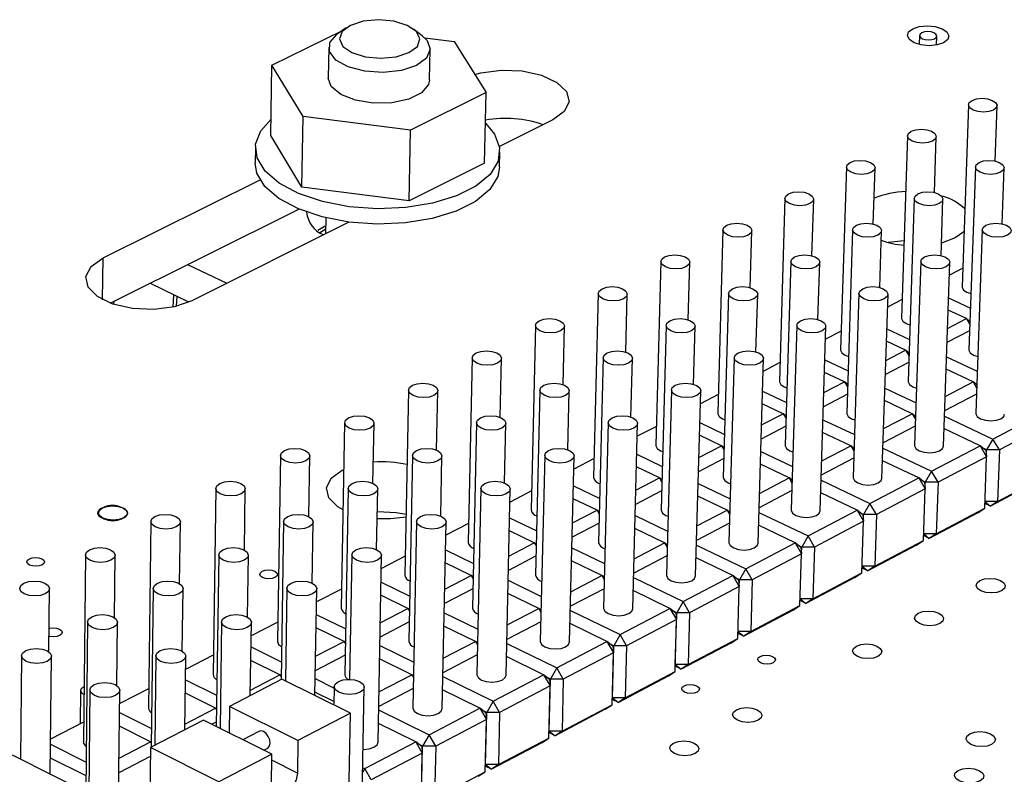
# Model space of a CAD drawing. Extents: x 71 to 211, y 71 to 143.
# Tile 10 of 13: x 150 to 174, y 105 to 123. Entities that reach past the tile are written whole.
import ezdxf

# ---------------------------------------------------------------- set-up
doc = ezdxf.new("R2010")
doc.units = 0
doc.layers.get('0').update_dxf_attribs({"linetype": 'CONTINUOUS'})

msp = doc.modelspace()

# ---------------------------------------------------------------- linework, layer by layer
at = {"color": 7, "linetype": 'CONTINUOUS'}
for p, q in [((158.187, 123.208), (157.975, 123.057)), ((156.416, 122.317), (158.1, 123.146)), ((160.008, 123.021), (159.801, 123.179)), ((160.065, 122.971), (160.77, 122.882)), ((171.882, 123.026), (171.874, 122.811)), ((172.287, 122.798), (172.294, 123.013)), ((157.773, 122.744), (157.76, 122.011)), ((160.77, 122.882), (161.532, 121.663)), ((160.183, 121.967), (160.198, 122.7)), ((156.39, 120.637), (156.416, 122.317)), ((157.16, 121.093), (156.416, 122.317)), ((161.532, 121.663), (159.728, 120.764)), ((161.495, 119.98), (161.532, 121.663)), ((173.05, 121.374), (172.897, 117.025)), ((173.685, 120.028), (173.733, 121.35)), ((157.132, 119.408), (157.16, 121.093)), ((159.728, 120.764), (157.16, 121.093)), ((163.125, 121.011), (161.85, 120.373)), ((157.132, 119.408), (156.39, 120.637)), ((159.694, 119.077), (159.728, 120.764)), ((171.596, 120.633), (171.45, 116.276)), ((172.235, 119.278), (172.281, 120.61)), ((156.021, 120.353), (156.016, 119.988)), ((161.85, 119.882), (161.858, 120.246)), ((161.495, 119.98), (159.694, 119.077)), ((170.135, 119.888), (169.996, 115.523)), ((170.778, 118.524), (170.821, 119.866)), ((173.214, 119.889), (173.06, 115.524)), ((173.852, 118.529), (173.901, 119.865)), ((152.383, 117.714), (156.134, 119.578)), ((159.694, 119.077), (157.132, 119.408)), ((168.665, 119.139), (168.534, 114.766)), ((169.312, 117.766), (169.354, 119.118)), ((171.753, 119.14), (171.606, 114.767)), ((172.395, 117.771), (172.441, 119.117)), ((152.556, 116.636), (157.056, 118.882)), ((158.255, 118.572), (154.505, 116.694)), ((157.702, 118.673), (157.695, 118.292)), ((157.515, 118.379), (157.688, 118.481)), ((157.57, 118.326), (157.697, 118.41)), ((167.188, 118.386), (167.063, 114.005)), ((167.838, 117.003), (167.878, 118.366)), ((170.284, 118.387), (170.144, 114.006)), ((170.93, 117.009), (170.974, 118.365)), ((173.38, 118.388), (173.224, 114.008)), ((165.703, 117.629), (165.585, 113.24)), ((166.357, 116.236), (166.395, 117.61)), ((168.807, 117.63), (168.674, 113.241)), ((169.456, 116.242), (169.499, 117.609)), ((171.911, 117.631), (171.762, 113.243)), ((172.451, 113.219), (172.603, 117.608)), ((154.402, 117.557), (155.336, 117.11)), ((172.913, 117.468), (172.593, 117.303)), ((154.435, 116.662), (153.504, 117.109)), ((164.209, 116.868), (164.099, 112.471)), ((167.322, 116.869), (167.196, 112.472)), ((170.435, 116.87), (170.293, 112.473)), ((152.639, 116.677), (152.634, 116.608)), ((154.055, 116.542), (154.077, 116.834)), ((154.139, 116.562), (154.157, 116.796)), ((164.867, 115.465), (164.903, 116.85)), ((167.975, 115.471), (168.016, 116.849)), ((170.983, 112.451), (171.129, 116.848)), ((171.465, 116.721), (171.119, 116.542)), ((172.574, 116.76), (173.095, 116.518)), ((173, 116.265), (172.564, 116.468)), ((172.549, 116.031), (173, 116.265)), ((173, 116.265), (173.081, 116.127)), ((173.083, 116.196), (173, 116.265)), ((162.708, 116.102), (162.605, 111.698)), ((163.37, 114.689), (163.403, 116.086)), ((165.829, 116.103), (165.71, 111.699)), ((166.486, 114.696), (166.525, 116.085)), ((168.95, 116.105), (168.815, 111.7)), ((169.508, 111.679), (169.646, 116.083)), ((170.01, 115.969), (169.636, 115.776)), ((171.101, 116.022), (171.639, 115.77)), ((173.075, 115.973), (172.537, 115.693)), ((171.55, 115.512), (171.092, 115.727)), ((171.076, 115.267), (171.55, 115.512)), ((171.55, 115.512), (171.626, 115.382)), ((171.628, 115.448), (171.55, 115.512)), ((161.198, 115.333), (161.103, 110.92)), ((161.864, 113.909), (161.895, 115.317)), ((164.328, 115.334), (164.216, 110.921)), ((164.989, 113.916), (165.025, 115.316)), ((167.457, 115.335), (167.33, 110.922)), ((168.024, 110.902), (168.155, 115.315)), ((168.547, 115.214), (168.146, 115.007)), ((169.621, 115.279), (170.176, 115.018)), ((171.621, 115.217), (171.065, 114.929)), ((172.525, 115.355), (173.259, 115.011)), ((170.092, 114.756), (169.611, 114.982)), ((173.163, 114.756), (172.515, 115.06)), ((169.596, 114.499), (170.092, 114.756)), ((170.092, 114.756), (170.164, 114.633)), ((170.166, 114.696), (170.092, 114.756)), ((172.492, 114.406), (173.163, 114.756)), ((173.163, 114.756), (173.245, 114.616)), ((173.248, 114.687), (173.163, 114.756)), ((159.68, 114.559), (159.592, 110.138)), ((160.35, 113.124), (160.379, 114.545)), ((162.818, 114.56), (162.714, 110.139)), ((163.483, 113.132), (163.518, 114.543)), ((165.957, 114.561), (165.837, 110.141)), ((166.532, 110.121), (166.656, 114.542)), ((168.132, 114.533), (168.705, 114.262)), ((171.055, 114.605), (171.797, 114.255)), ((167.076, 114.454), (166.647, 114.233)), ((170.158, 114.458), (169.586, 114.16)), ((171.706, 113.996), (171.045, 114.307)), ((173.24, 114.461), (172.48, 114.064)), ((168.626, 113.996), (168.123, 114.234)), ((168.108, 113.727), (168.626, 113.996)), ((168.626, 113.996), (168.693, 113.88)), ((168.695, 113.94), (168.626, 113.996)), ((169.576, 113.85), (170.326, 113.495)), ((171.023, 113.639), (171.706, 113.996)), ((171.706, 113.996), (171.783, 113.863)), ((171.786, 113.931), (171.706, 113.996)), ((172.476, 113.936), (173.633, 113.391)), ((173.633, 113.391), (174.786, 113.996)), ((158.153, 113.781), (158.073, 109.352)), ((158.827, 112.334), (158.855, 113.768)), ((161.3, 113.782), (161.204, 109.353)), ((161.969, 112.343), (162.002, 113.767)), ((164.447, 113.783), (164.335, 109.354)), ((165.033, 109.336), (165.149, 113.765)), ((165.597, 113.691), (165.141, 113.455)), ((166.635, 113.783), (167.226, 113.502)), ((168.688, 113.694), (168.098, 113.388)), ((171.778, 113.698), (171.011, 113.297)), ((173.329, 113.231), (172.465, 113.638)), ((174.939, 113.734), (173.787, 113.129)), ((167.152, 113.231), (166.626, 113.481)), ((170.24, 113.231), (169.566, 113.55)), ((173.633, 113.391), (173.483, 113.129)), ((173.787, 113.129), (173.633, 113.391)), ((166.612, 112.951), (167.152, 113.231)), ((167.152, 113.231), (167.215, 113.123)), ((167.216, 113.18), (167.152, 113.231)), ((169.545, 112.868), (170.24, 113.231)), ((170.24, 113.231), (170.313, 113.106)), ((170.315, 113.171), (170.24, 113.231)), ((171.007, 113.173), (172.17, 112.623)), ((172.17, 112.623), (173.329, 113.231)), ((173.329, 113.231), (173.482, 112.969)), ((173.466, 113.12), (173.329, 113.231)), ((173.483, 113.129), (173.415, 113.161)), ((173.466, 113.12), (173.482, 112.969)), ((173.478, 113.003), (173.483, 113.129)), ((173.787, 113.129), (173.483, 113.129)), ((173.787, 113.129), (173.742, 111.9)), ((156.619, 112.998), (156.546, 108.561)), ((157.297, 111.539), (157.322, 112.987)), ((159.774, 113), (159.686, 108.563)), ((160.447, 111.549), (160.477, 112.985)), ((162.93, 113.001), (162.825, 108.564)), ((163.524, 108.547), (163.633, 112.984)), ((164.111, 112.923), (163.625, 112.672)), ((165.129, 113.029), (165.738, 112.738)), ((167.209, 112.926), (166.602, 112.611)), ((168.089, 113.092), (168.847, 112.731)), ((170.308, 112.93), (169.534, 112.526)), ((171.863, 112.462), (170.997, 112.873)), ((173.482, 112.969), (172.324, 112.36)), ((173.438, 111.74), (173.482, 112.969)), ((158.093, 112.647), (158.133, 112.666)), ((165.67, 112.462), (165.121, 112.725)), ((168.767, 112.462), (168.08, 112.789)), ((172.17, 112.623), (172.019, 112.36)), ((172.324, 112.36), (172.17, 112.623)), ((165.107, 112.17), (165.67, 112.462)), ((165.67, 112.462), (165.728, 112.362)), ((165.73, 112.415), (165.67, 112.462)), ((168.059, 112.093), (168.767, 112.462)), ((168.767, 112.462), (168.835, 112.345)), ((168.837, 112.406), (168.767, 112.462)), ((169.531, 112.406), (170.698, 111.851)), ((170.698, 111.851), (171.863, 112.462)), ((171.863, 112.462), (172.017, 112.2)), ((172.002, 112.351), (171.863, 112.462)), ((172.019, 112.36), (171.949, 112.393)), ((174.726, 112.397), (173.576, 111.79)), ((173.742, 111.9), (174.893, 112.507)), ((155.075, 112.212), (155.011, 107.766)), ((155.758, 110.739), (155.78, 112.201)), ((158.24, 112.213), (158.159, 107.768)), ((158.917, 110.75), (158.945, 112.2)), ((161.404, 112.214), (161.307, 107.769)), ((162.008, 107.753), (162.109, 112.198)), ((163.616, 112.272), (164.243, 111.97)), ((165.723, 112.154), (165.098, 111.83)), ((166.594, 112.329), (167.36, 111.963)), ((168.829, 112.158), (168.049, 111.75)), ((172.017, 112.2), (170.852, 111.588)), ((171.975, 110.968), (172.017, 112.2)), ((172.002, 112.351), (172.017, 112.2)), ((172.014, 112.228), (172.019, 112.36)), ((172.324, 112.36), (172.019, 112.36)), ((172.324, 112.36), (172.281, 111.129)), ((162.616, 112.151), (162.102, 111.886)), ((164.18, 111.689), (163.608, 111.964)), ((167.285, 111.689), (166.586, 112.024)), ((170.39, 111.689), (169.521, 112.103)), ((152.396, 111.758), (152.337, 111.728)), ((152.882, 111.728), (152.821, 111.758)), ((163.594, 111.386), (164.18, 111.689)), ((164.18, 111.689), (164.233, 111.597)), ((164.235, 111.647), (164.18, 111.689)), ((166.566, 111.314), (167.285, 111.689)), ((167.285, 111.689), (167.349, 111.58)), ((167.351, 111.638), (167.285, 111.689)), ((169.219, 111.075), (170.39, 111.689)), ((170.39, 111.689), (170.544, 111.426)), ((170.53, 111.579), (170.39, 111.689)), ((170.698, 111.851), (170.547, 111.588)), ((170.852, 111.588), (170.698, 111.851)), ((172.281, 111.129), (173.438, 111.74)), ((173.271, 111.629), (173.438, 111.74)), ((173.576, 111.79), (173.442, 111.853)), ((173.742, 111.9), (173.444, 111.9)), ((173.444, 111.896), (173.576, 111.79)), ((173.742, 111.9), (173.576, 111.79)), ((152.344, 111.516), (152.406, 111.486)), ((152.831, 111.486), (152.89, 111.516)), ((162.093, 111.51), (162.739, 111.198)), ((165.091, 111.563), (165.865, 111.191)), ((168.046, 111.635), (169.219, 111.075)), ((170.547, 111.588), (170.475, 111.622)), ((170.53, 111.579), (170.544, 111.426)), ((170.542, 111.447), (170.547, 111.588)), ((170.852, 111.588), (170.547, 111.588)), ((170.852, 111.588), (170.812, 110.354)), ((173.271, 111.629), (172.115, 111.019)), ((153.523, 111.42), (153.467, 106.967)), ((154.21, 109.935), (154.23, 111.411)), ((156.696, 111.422), (156.634, 107.642)), ((157.378, 109.947), (157.403, 111.41)), ((159.87, 111.423), (159.78, 106.97)), ((160.483, 106.955), (160.577, 111.409)), ((161.112, 111.375), (160.57, 111.094)), ((164.228, 111.378), (163.586, 111.044)), ((165.795, 110.912), (165.083, 111.255)), ((167.343, 111.382), (166.556, 110.97)), ((168.909, 110.912), (168.037, 111.33)), ((170.544, 111.426), (169.373, 110.811)), ((170.504, 110.192), (170.544, 111.426)), ((162.682, 110.912), (162.086, 111.2)), ((169.219, 111.075), (169.067, 110.811)), ((169.373, 110.811), (169.219, 111.075)), ((172.115, 111.019), (171.979, 111.084)), ((171.98, 111.126), (172.115, 111.019)), ((172.281, 111.129), (171.981, 111.129)), ((172.281, 111.129), (172.115, 111.019)), ((160.563, 110.745), (161.227, 110.422)), ((162.073, 110.597), (162.682, 110.912)), ((162.682, 110.912), (162.731, 110.829)), ((162.732, 110.874), (162.682, 110.912)), ((163.579, 110.793), (164.362, 110.415)), ((165.064, 110.531), (165.795, 110.912)), ((165.795, 110.912), (165.855, 110.811)), ((165.856, 110.865), (165.795, 110.912)), ((166.553, 110.86), (167.731, 110.294)), ((167.731, 110.294), (168.909, 110.912)), ((168.909, 110.912), (169.064, 110.648)), ((169.049, 110.802), (168.909, 110.912)), ((169.067, 110.811), (168.993, 110.846)), ((169.049, 110.802), (169.064, 110.648)), ((169.062, 110.662), (169.067, 110.811)), ((169.373, 110.811), (169.067, 110.811)), ((169.373, 110.811), (169.335, 109.575)), ((171.809, 110.858), (170.646, 110.244)), ((170.812, 110.354), (171.975, 110.968)), ((171.809, 110.858), (171.975, 110.968)), ((151.963, 110.625), (151.914, 106.163)), ((152.654, 109.125), (152.672, 110.617)), ((155.145, 110.626), (155.085, 106.528)), ((155.831, 109.138), (155.854, 110.616)), ((158.327, 110.628), (158.272, 107.652)), ((158.95, 106.153), (159.036, 110.614)), ((159.601, 110.594), (159.03, 110.299)), ((162.725, 110.598), (162.065, 110.255)), ((165.849, 110.601), (165.055, 110.186)), ((167.42, 110.131), (166.544, 110.552)), ((169.064, 110.648), (167.886, 110.03)), ((169.025, 109.412), (169.064, 110.648)), ((161.175, 110.131), (160.556, 110.432)), ((164.298, 110.131), (163.572, 110.482)), ((167.731, 110.294), (167.579, 110.03)), ((167.886, 110.03), (167.731, 110.294)), ((170.646, 110.244), (170.508, 110.31)), ((170.509, 110.352), (170.646, 110.244)), ((170.812, 110.354), (170.51, 110.354)), ((170.812, 110.354), (170.646, 110.244)), ((160.543, 109.803), (161.175, 110.131)), ((161.175, 110.131), (161.219, 110.056)), ((161.22, 110.097), (161.175, 110.131)), ((163.554, 109.743), (164.298, 110.131)), ((164.298, 110.131), (164.352, 110.038)), ((164.353, 110.088), (164.298, 110.131)), ((165.052, 110.081), (166.236, 109.51)), ((166.236, 109.51), (167.42, 110.131)), ((167.42, 110.131), (167.575, 109.866)), ((167.561, 110.02), (167.42, 110.131)), ((167.579, 110.03), (167.503, 110.066)), ((170.338, 110.082), (169.169, 109.465)), ((169.335, 109.575), (170.504, 110.192)), ((170.338, 110.082), (170.504, 110.192)), ((151.089, 108.31), (151.104, 109.818)), ((153.584, 109.826), (153.536, 106.034)), ((154.275, 108.324), (154.295, 109.817)), ((156.775, 109.828), (156.739, 107.614)), ((157.442, 107.267), (157.486, 109.816)), ((158.082, 109.809), (157.481, 109.499)), ((159.023, 109.975), (159.707, 109.642)), ((161.214, 109.813), (160.536, 109.461)), ((162.06, 110.018), (162.85, 109.634)), ((164.347, 109.816), (163.545, 109.398)), ((167.575, 109.866), (166.391, 109.244)), ((167.539, 108.628), (167.575, 109.866)), ((167.561, 110.02), (167.575, 109.866)), ((167.574, 109.871), (167.579, 110.03)), ((167.886, 110.03), (167.579, 110.03)), ((167.886, 110.03), (167.85, 108.792)), ((159.661, 109.345), (159.017, 109.66)), ((162.792, 109.345), (162.052, 109.705)), ((165.922, 109.345), (165.044, 109.77)), ((169.335, 109.575), (169.03, 109.575)), ((169.03, 109.574), (169.169, 109.465)), ((169.335, 109.575), (169.169, 109.465)), ((159.005, 109.005), (159.661, 109.345)), ((159.661, 109.345), (159.7, 109.279)), ((159.701, 109.315), (159.661, 109.345)), ((162.035, 108.951), (162.792, 109.345)), ((162.792, 109.345), (162.841, 109.26)), ((162.842, 109.306), (162.792, 109.345)), ((164.732, 108.721), (165.922, 109.345)), ((165.922, 109.345), (166.078, 109.08)), ((166.065, 109.235), (165.922, 109.345)), ((166.236, 109.51), (166.083, 109.244)), ((166.391, 109.244), (166.236, 109.51)), ((167.85, 108.792), (169.025, 109.412)), ((168.86, 109.302), (169.025, 109.412)), ((169.169, 109.465), (169.029, 109.532)), ((157.475, 109.202), (158.178, 108.857)), ((160.531, 109.24), (161.33, 108.849)), ((163.543, 109.298), (164.732, 108.721)), ((166.083, 109.244), (166.004, 109.282)), ((166.049, 108.004), (166.083, 109.244)), ((166.065, 109.235), (166.078, 109.08)), ((166.391, 109.244), (166.083, 109.244)), ((166.391, 109.244), (166.356, 108.004)), ((168.86, 109.302), (167.684, 108.682)), ((152.015, 109.022), (151.97, 104.963)), ((152.71, 107.505), (152.728, 109.014)), ((155.215, 109.023), (155.178, 106.482)), ((155.901, 107.262), (155.928, 109.012)), ((156.554, 109.02), (155.923, 108.695)), ((158.138, 108.556), (157.47, 108.884)), ((159.695, 109.024), (158.998, 108.662)), ((161.277, 108.556), (160.525, 108.923)), ((162.836, 109.027), (162.027, 108.605)), ((164.417, 108.556), (163.535, 108.984)), ((166.078, 109.08), (164.887, 108.454)), ((166.044, 107.839), (166.078, 109.08)), ((164.732, 108.721), (164.578, 108.454)), ((164.887, 108.454), (164.732, 108.721)), ((166.356, 108.004), (167.539, 108.628)), ((167.373, 108.518), (167.539, 108.628)), ((167.684, 108.682), (167.542, 108.75)), ((167.85, 108.792), (167.543, 108.792)), ((167.543, 108.791), (167.684, 108.682)), ((167.85, 108.792), (167.684, 108.682)), ((155.919, 108.425), (156.641, 108.068)), ((157.458, 108.203), (158.138, 108.556)), ((158.138, 108.556), (158.172, 108.497)), ((158.172, 108.53), (158.138, 108.556)), ((158.994, 108.457), (159.802, 108.06)), ((160.508, 108.154), (161.277, 108.556)), ((161.277, 108.556), (161.322, 108.479)), ((161.323, 108.521), (161.277, 108.556)), ((162.025, 108.51), (163.219, 107.927)), ((163.219, 107.927), (164.417, 108.556)), ((164.417, 108.556), (164.572, 108.289)), ((164.56, 108.445), (164.417, 108.556)), ((164.578, 108.454), (164.497, 108.494)), ((164.546, 107.212), (164.578, 108.454)), ((164.56, 108.445), (164.572, 108.289)), ((164.887, 108.454), (164.578, 108.454)), ((164.887, 108.454), (164.855, 107.212)), ((167.373, 108.518), (166.191, 107.894)), ((150.437, 108.213), (150.415, 105.745)), ((151.124, 105.388), (151.152, 108.206)), ((153.646, 108.214), (153.618, 106.077)), ((154.337, 106.45), (154.361, 108.205)), ((155.017, 108.227), (154.356, 107.886)), ((158.167, 108.23), (157.452, 107.859)), ((161.317, 108.234), (160.501, 107.808)), ((162.903, 107.761), (162.018, 108.194)), ((164.572, 108.289), (163.375, 107.66)), ((164.54, 107.046), (164.572, 108.289)), ((156.607, 107.761), (155.914, 108.104)), ((159.755, 107.761), (158.988, 108.138)), ((163.219, 107.927), (163.066, 107.66)), ((163.375, 107.66), (163.219, 107.927)), ((166.191, 107.894), (166.047, 107.964)), ((166.048, 108.004), (166.049, 108.004)), ((166.356, 108.004), (166.049, 108.004)), ((166.049, 108.004), (166.191, 107.894)), ((166.356, 108.004), (166.191, 107.894)), ((155.903, 107.396), (156.607, 107.761)), ((156.607, 107.761), (156.635, 107.712)), ((156.636, 107.739), (156.607, 107.761)), ((158.973, 107.353), (159.755, 107.761)), ((159.755, 107.761), (159.794, 107.693)), ((159.795, 107.731), (159.755, 107.761)), ((160.499, 107.718), (161.699, 107.13)), ((161.699, 107.13), (162.903, 107.761)), ((162.903, 107.761), (163.059, 107.494)), ((163.048, 107.651), (162.903, 107.761)), ((163.066, 107.66), (162.982, 107.701)), ((165.878, 107.729), (164.69, 107.102)), ((164.855, 107.212), (166.044, 107.839)), ((165.878, 107.729), (166.044, 107.839)), ((154.353, 107.643), (155.096, 107.275)), ((156.657, 107.654), (155.401, 107.003)), ((158.293, 106.846), (156.657, 107.654)), ((157.449, 107.67), (157.905, 107.445)), ((157.906, 107.477), (157.898, 107.041)), ((158.539, 102.964), (158.623, 107.464)), ((163.059, 107.494), (161.855, 106.862)), ((163.029, 106.249), (163.059, 107.494)), ((163.036, 106.415), (163.066, 107.66)), ((163.048, 107.651), (163.059, 107.494)), ((163.375, 107.66), (163.066, 107.66)), ((163.375, 107.66), (163.345, 106.415)), ((151.846, 107.385), (151.837, 106.584)), ((151.912, 107.305), (151.926, 107.298)), ((152.068, 107.401), (152.041, 104.928)), ((152.751, 104.57), (152.785, 107.392)), ((153.472, 107.429), (152.781, 107.072)), ((155.067, 106.963), (154.349, 107.319)), ((157.899, 107.123), (157.443, 107.348)), ((159.789, 107.436), (158.966, 107.006)), ((161.381, 106.963), (160.493, 107.399)), ((155.401, 107.003), (155.392, 106.375)), ((157.038, 106.191), (155.401, 107.003)), ((161.699, 107.13), (161.545, 106.862)), ((161.855, 106.862), (161.699, 107.13)), ((163.345, 106.415), (164.54, 107.046)), ((164.375, 106.936), (164.54, 107.046)), ((164.69, 107.102), (164.544, 107.173)), ((164.545, 107.213), (164.546, 107.212)), ((164.855, 107.212), (164.546, 107.212)), ((164.546, 107.212), (164.69, 107.102)), ((164.855, 107.212), (164.69, 107.102)), ((152.779, 106.858), (153.541, 106.478)), ((154.339, 106.585), (155.067, 106.963)), ((155.067, 106.963), (155.09, 106.922)), ((155.091, 106.945), (155.067, 106.963)), ((158.293, 106.846), (157.038, 106.191)), ((158.207, 102.144), (158.293, 106.846)), ((158.965, 106.922), (160.17, 106.327)), ((160.17, 106.327), (161.381, 106.963)), ((161.381, 106.963), (161.537, 106.694)), ((161.527, 106.852), (161.381, 106.963)), ((161.545, 106.862), (161.458, 106.904)), ((161.517, 105.615), (161.545, 106.862)), ((161.527, 106.852), (161.537, 106.694)), ((161.855, 106.862), (161.545, 106.862)), ((161.855, 106.862), (161.827, 105.615)), ((164.375, 106.936), (163.18, 106.306)), ((151.919, 106.627), (151.132, 106.221)), ((153.519, 106.16), (152.775, 106.531)), ((154.779, 106.68), (153.515, 106.024)), ((156.415, 105.866), (154.779, 106.68)), ((155.086, 106.63), (154.985, 106.578)), ((159.85, 106.16), (158.959, 106.6)), ((161.537, 106.694), (160.327, 106.059)), ((161.509, 105.447), (161.537, 106.694)), ((156.108, 106.409), (155.725, 106.21)), ((160.17, 106.327), (160.015, 106.059)), ((160.327, 106.059), (160.17, 106.327)), ((163.18, 106.306), (163.032, 106.379)), ((163.033, 106.417), (163.036, 106.415)), ((163.345, 106.415), (163.036, 106.415)), ((163.036, 106.415), (163.18, 106.306)), ((163.345, 106.415), (163.18, 106.306)), ((151.131, 106.101), (151.978, 105.676)), ((152.766, 105.769), (153.519, 106.16)), ((153.519, 106.16), (153.537, 106.129)), ((153.537, 106.146), (153.519, 106.16)), ((157.038, 106.191), (157.024, 105.415)), ((158.633, 105.521), (159.85, 106.16)), ((159.85, 106.16), (160.007, 105.891)), ((159.997, 106.049), (159.85, 106.16)), ((160.015, 106.059), (159.925, 106.103)), ((159.99, 104.809), (160.015, 106.059)), ((159.997, 106.049), (160.007, 105.891)), ((160.327, 106.059), (160.015, 106.059)), ((160.327, 106.059), (160.301, 104.809)), ((162.864, 106.139), (161.663, 105.505)), ((161.827, 105.615), (163.029, 106.249)), ((162.864, 106.139), (163.029, 106.249)), ((153.074, 104.408), (150.224, 105.841)), ((153.512, 105.813), (152.762, 105.423)), ((153.515, 106.024), (153.455, 101.313)), ((155.151, 105.206), (153.515, 106.024)), ((156.415, 105.866), (155.151, 105.206)), ((156.223, 105.962), (156.316, 106.01)), ((156.403, 105.09), (156.415, 105.866)), ((160.007, 105.891), (158.789, 105.251)), ((159.981, 104.641), (160.007, 105.891)), ((151.962, 105.352), (151.128, 105.771)), ((161.663, 105.505), (161.512, 105.579)), ((161.513, 105.617), (161.517, 105.615)), ((161.827, 105.615), (161.517, 105.615)), ((161.517, 105.615), (161.663, 105.505)), ((161.827, 105.615), (161.663, 105.505)), ((158.633, 105.521), (158.585, 105.439)), ((158.587, 105.543), (158.633, 105.521)), ((158.789, 105.251), (158.633, 105.521)), ((160.301, 104.809), (161.509, 105.447)), ((161.345, 105.337), (161.509, 105.447))]:
    msp.add_line(p, q, dxfattribs=at)
at = {"color": 8, "linetype": 'CONTINUOUS'}
for p, q in [((152.371, 116.718), (152.383, 117.714)), ((152.89, 111.515), (152.89, 111.516)), ((157.024, 105.415), (156.413, 105.719))]:
    msp.add_line(p, q, dxfattribs=at)
at = {"color": 7, "linetype": 'CONTINUOUS'}
for points in [[(159.689, 122.617), (159.889, 122.767), (159.951, 122.944), (159.866, 123.12), (159.649, 123.269), (159.331, 123.369), (158.962, 123.404), (158.596, 123.369), (158.291, 123.269), (158.091, 123.12), (158.028, 122.944), (158.111, 122.767), (158.328, 122.617), (158.646, 122.517), (159.017, 122.482), (159.383, 122.517), (159.689, 122.617)], [(171.72, 123.187), (171.875, 123.239), (172.062, 123.257), (172.253, 123.239), (172.419, 123.187), (172.535, 123.111), (172.582, 123.02), (172.554, 122.929), (172.456, 122.852), (172.301, 122.801), (172.113, 122.783), (171.922, 122.801), (171.756, 122.852), (171.641, 122.929), (171.593, 123.02), (171.621, 123.111), (171.72, 123.187)], [(159.868, 122.312), (159.507, 122.19), (159.076, 122.141), (158.632, 122.171), (158.236, 122.275), (157.942, 122.44), (157.789, 122.643), (157.798, 122.856), (157.967, 123.052), (157.975, 123.057)], [(160.008, 123.021), (160.122, 122.908), (160.198, 122.697), (160.109, 122.488), (159.868, 122.312)], [(171.935, 123.09), (171.893, 123.058), (171.882, 123.02), (171.901, 122.982), (171.95, 122.95), (172.019, 122.929), (172.098, 122.921), (172.176, 122.929), (172.241, 122.95), (172.282, 122.982), (172.294, 123.02), (172.274, 123.058), (172.226, 123.09), (172.157, 123.111), (172.077, 123.119), (171.999, 123.111), (171.935, 123.09)], [(161.259, 122.099), (161.407, 122.138), (161.888, 122.201), (162.389, 122.18), (162.852, 122.078), (163.22, 121.907), (163.45, 121.687), (163.512, 121.445), (163.399, 121.211), (163.125, 121.011)], [(160.183, 121.967), (160.159, 121.857), (159.991, 121.661), (159.686, 121.509), (159.283, 121.422), (158.838, 121.412), (158.411, 121.48), (158.061, 121.618), (157.833, 121.805), (157.76, 122.011)], [(173.137, 121.478), (173.244, 121.514), (173.373, 121.526), (173.505, 121.514), (173.619, 121.478), (173.699, 121.425), (173.732, 121.362), (173.714, 121.299), (173.646, 121.246), (173.539, 121.21), (173.41, 121.198), (173.278, 121.21), (173.163, 121.246), (173.083, 121.299), (173.05, 121.362), (173.069, 121.425), (173.137, 121.478)], [(161.524, 120.923), (161.732, 120.674), (161.853, 120.35), (161.817, 120.023), (161.625, 119.711), (161.287, 119.43), (160.822, 119.197), (160.254, 119.023), (159.615, 118.919), (158.938, 118.89), (158.262, 118.938), (157.622, 119.06), (157.055, 119.25), (156.591, 119.497), (156.254, 119.787), (156.063, 120.104), (156.027, 120.432), (156.148, 120.753), (156.396, 121.029)], [(171.684, 120.738), (171.792, 120.774), (171.921, 120.787), (172.053, 120.774), (172.168, 120.738), (172.248, 120.685), (172.281, 120.622), (172.261, 120.558), (172.193, 120.505), (172.086, 120.469), (171.956, 120.456), (171.824, 120.469), (171.709, 120.505), (171.629, 120.558), (171.597, 120.622), (171.616, 120.685), (171.684, 120.738)], [(161.85, 119.882), (161.808, 119.658), (161.617, 119.346), (161.279, 119.065), (160.814, 118.831), (160.247, 118.658), (159.607, 118.553), (158.931, 118.524), (158.255, 118.572), (157.616, 118.695), (157.049, 118.885), (156.585, 119.131), (156.248, 119.422), (156.057, 119.74), (156.016, 119.988)], [(170.224, 119.995), (170.331, 120.031), (170.461, 120.043), (170.594, 120.031), (170.709, 119.995), (170.788, 119.941), (170.821, 119.877), (170.801, 119.814), (170.732, 119.76), (170.625, 119.724), (170.495, 119.711), (170.362, 119.724), (170.247, 119.76), (170.168, 119.814), (170.135, 119.877), (170.155, 119.941), (170.224, 119.995)], [(173.302, 119.995), (173.409, 120.031), (173.539, 120.043), (173.671, 120.031), (173.786, 119.995), (173.867, 119.941), (173.9, 119.877), (173.881, 119.814), (173.813, 119.76), (173.706, 119.724), (173.576, 119.711), (173.443, 119.724), (173.328, 119.76), (173.247, 119.814), (173.214, 119.877), (173.233, 119.941), (173.302, 119.995)], [(168.755, 119.247), (168.863, 119.283), (168.994, 119.296), (169.126, 119.283), (169.241, 119.247), (169.321, 119.193), (169.353, 119.129), (169.333, 119.065), (169.264, 119.011), (169.156, 118.974), (169.025, 118.962), (168.893, 118.974), (168.778, 119.011), (168.698, 119.065), (168.666, 119.129), (168.686, 119.193), (168.755, 119.247)], [(171.842, 119.247), (171.949, 119.283), (172.079, 119.296), (172.212, 119.283), (172.328, 119.247), (172.408, 119.193), (172.441, 119.129), (172.422, 119.065), (172.353, 119.011), (172.245, 118.974), (172.115, 118.962), (171.982, 118.974), (171.866, 119.011), (171.786, 119.065), (171.753, 119.129), (171.773, 119.193), (171.842, 119.247)], [(167.279, 118.495), (167.387, 118.531), (167.518, 118.544), (167.651, 118.531), (167.766, 118.495), (167.846, 118.441), (167.878, 118.376), (167.857, 118.312), (167.788, 118.257), (167.679, 118.221), (167.548, 118.208), (167.415, 118.221), (167.3, 118.257), (167.22, 118.312), (167.188, 118.376), (167.209, 118.441), (167.279, 118.495)], [(170.373, 118.495), (170.482, 118.531), (170.612, 118.544), (170.745, 118.531), (170.861, 118.495), (170.941, 118.441), (170.974, 118.376), (170.954, 118.312), (170.885, 118.257), (170.777, 118.221), (170.646, 118.208), (170.513, 118.221), (170.397, 118.257), (170.317, 118.312), (170.284, 118.376), (170.304, 118.441), (170.373, 118.495)], [(173.468, 118.495), (173.576, 118.531), (173.706, 118.544), (173.839, 118.531), (173.955, 118.495), (174.036, 118.441), (174.07, 118.376), (174.051, 118.312), (173.982, 118.257), (173.874, 118.221), (173.744, 118.208), (173.61, 118.221), (173.494, 118.257), (173.414, 118.312), (173.38, 118.376), (173.399, 118.441), (173.468, 118.495)], [(172.943, 118.339), (172.732, 118.192), (172.405, 118.071)], [(171.133, 118.09), (171.512, 118.135), (171.513, 118.135)], [(154.505, 116.694), (154.091, 116.55), (153.598, 116.485), (153.087, 116.507), (152.618, 116.613), (152.25, 116.791), (152.026, 117.018), (151.973, 117.268), (152.097, 117.509), (152.383, 117.714)], [(165.794, 117.739), (165.903, 117.776), (166.035, 117.789), (166.168, 117.776), (166.283, 117.739), (166.363, 117.684), (166.394, 117.62), (166.374, 117.555), (166.303, 117.5), (166.194, 117.464), (166.063, 117.451), (165.929, 117.464), (165.814, 117.5), (165.735, 117.555), (165.703, 117.62), (165.724, 117.684), (165.794, 117.739)], [(168.897, 117.739), (169.006, 117.776), (169.137, 117.789), (169.27, 117.776), (169.386, 117.739), (169.466, 117.684), (169.499, 117.62), (169.479, 117.555), (169.409, 117.5), (169.3, 117.464), (169.169, 117.451), (169.035, 117.464), (168.92, 117.5), (168.84, 117.555), (168.807, 117.62), (168.828, 117.684), (168.897, 117.739)], [(172, 117.739), (172.109, 117.776), (172.239, 117.789), (172.373, 117.776), (172.489, 117.739), (172.57, 117.684), (172.603, 117.62), (172.584, 117.555), (172.515, 117.5), (172.406, 117.464), (172.275, 117.451), (172.141, 117.464), (172.025, 117.5), (171.945, 117.555), (171.912, 117.62), (171.931, 117.684), (172, 117.739)], [(164.302, 116.979), (164.411, 117.016), (164.543, 117.029), (164.676, 117.016), (164.792, 116.979), (164.871, 116.924), (164.903, 116.859), (164.882, 116.794), (164.811, 116.739), (164.701, 116.702), (164.57, 116.689), (164.436, 116.702), (164.32, 116.739), (164.241, 116.794), (164.21, 116.859), (164.231, 116.924), (164.302, 116.979)], [(167.413, 116.979), (167.522, 117.016), (167.654, 117.029), (167.787, 117.016), (167.903, 116.979), (167.983, 116.924), (168.016, 116.859), (167.995, 116.794), (167.925, 116.739), (167.816, 116.702), (167.684, 116.689), (167.55, 116.702), (167.434, 116.739), (167.354, 116.794), (167.322, 116.859), (167.343, 116.924), (167.413, 116.979)], [(170.525, 116.979), (170.633, 117.016), (170.765, 117.029), (170.898, 117.016), (171.015, 116.979), (171.095, 116.924), (171.128, 116.859), (171.109, 116.794), (171.039, 116.739), (170.93, 116.702), (170.799, 116.689), (170.665, 116.702), (170.549, 116.739), (170.468, 116.794), (170.435, 116.859), (170.455, 116.924), (170.525, 116.979)], [(172.897, 117.025), (172.898, 117.013), (172.93, 116.949), (173.01, 116.896), (173.107, 116.863)], [(162.801, 116.215), (162.911, 116.252), (163.043, 116.265), (163.177, 116.252), (163.292, 116.215), (163.372, 116.16), (163.403, 116.094), (163.381, 116.029), (163.31, 115.973), (163.2, 115.936), (163.068, 115.923), (162.934, 115.936), (162.818, 115.973), (162.739, 116.029), (162.708, 116.094), (162.73, 116.16), (162.801, 116.215)], [(165.921, 116.215), (166.031, 116.252), (166.162, 116.265), (166.296, 116.252), (166.412, 116.215), (166.492, 116.16), (166.524, 116.094), (166.503, 116.029), (166.433, 115.973), (166.323, 115.936), (166.191, 115.923), (166.057, 115.936), (165.941, 115.973), (165.861, 116.029), (165.829, 116.094), (165.85, 116.16), (165.921, 116.215)], [(169.041, 116.215), (169.15, 116.252), (169.282, 116.265), (169.416, 116.252), (169.532, 116.215), (169.613, 116.16), (169.646, 116.094), (169.625, 116.029), (169.555, 115.973), (169.446, 115.936), (169.314, 115.923), (169.18, 115.936), (169.064, 115.973), (168.983, 116.029), (168.95, 116.094), (168.971, 116.16), (169.041, 116.215)], [(171.45, 116.276), (171.451, 116.265), (171.483, 116.201), (171.563, 116.147), (171.651, 116.116)], [(161.292, 115.447), (161.403, 115.484), (161.535, 115.497), (161.669, 115.484), (161.785, 115.447), (161.864, 115.391), (161.895, 115.325), (161.873, 115.259), (161.801, 115.204), (161.691, 115.166), (161.558, 115.153), (161.424, 115.166), (161.308, 115.204), (161.229, 115.259), (161.198, 115.325), (161.22, 115.391), (161.292, 115.447)], [(164.421, 115.447), (164.531, 115.484), (164.663, 115.497), (164.797, 115.484), (164.913, 115.447), (164.993, 115.391), (165.025, 115.325), (165.004, 115.259), (164.933, 115.204), (164.822, 115.166), (164.69, 115.153), (164.555, 115.166), (164.439, 115.204), (164.36, 115.259), (164.328, 115.325), (164.349, 115.391), (164.421, 115.447)], [(167.549, 115.447), (167.659, 115.484), (167.791, 115.497), (167.925, 115.484), (168.042, 115.447), (168.122, 115.391), (168.155, 115.325), (168.134, 115.259), (168.064, 115.204), (167.954, 115.166), (167.822, 115.153), (167.687, 115.166), (167.571, 115.204), (167.49, 115.259), (167.458, 115.325), (167.478, 115.391), (167.549, 115.447)], [(169.996, 115.523), (169.996, 115.512), (170.029, 115.448), (170.108, 115.394), (170.187, 115.365)], [(173.06, 115.524), (173.06, 115.512), (173.093, 115.448), (173.173, 115.394), (173.272, 115.36)], [(168.534, 114.766), (168.534, 114.756), (168.566, 114.691), (168.645, 114.637), (168.715, 114.611)], [(171.606, 114.767), (171.606, 114.756), (171.639, 114.691), (171.718, 114.637), (171.809, 114.605)], [(159.775, 114.674), (159.886, 114.711), (160.019, 114.724), (160.153, 114.711), (160.269, 114.674), (160.348, 114.618), (160.379, 114.552), (160.357, 114.486), (160.284, 114.43), (160.173, 114.392), (160.04, 114.379), (159.906, 114.392), (159.79, 114.43), (159.711, 114.486), (159.68, 114.552), (159.703, 114.618), (159.775, 114.674)], [(162.912, 114.674), (163.023, 114.711), (163.155, 114.724), (163.29, 114.711), (163.406, 114.674), (163.486, 114.618), (163.517, 114.552), (163.496, 114.486), (163.424, 114.43), (163.313, 114.392), (163.18, 114.379), (163.046, 114.392), (162.93, 114.43), (162.85, 114.486), (162.818, 114.552), (162.84, 114.618), (162.912, 114.674)], [(166.049, 114.674), (166.159, 114.711), (166.292, 114.724), (166.427, 114.711), (166.543, 114.674), (166.623, 114.618), (166.656, 114.552), (166.635, 114.486), (166.564, 114.43), (166.453, 114.392), (166.321, 114.379), (166.186, 114.392), (166.069, 114.43), (165.989, 114.486), (165.957, 114.552), (165.978, 114.618), (166.049, 114.674)], [(158.249, 113.897), (158.361, 113.935), (158.494, 113.948), (158.629, 113.935), (158.745, 113.897), (158.824, 113.841), (158.854, 113.774), (158.832, 113.708), (158.759, 113.652), (158.647, 113.614), (158.514, 113.601), (158.379, 113.614), (158.263, 113.652), (158.184, 113.708), (158.154, 113.774), (158.177, 113.841), (158.249, 113.897)], [(161.395, 113.897), (161.506, 113.935), (161.639, 113.948), (161.774, 113.935), (161.89, 113.897), (161.97, 113.841), (162.001, 113.774), (161.979, 113.708), (161.907, 113.652), (161.796, 113.614), (161.663, 113.601), (161.528, 113.614), (161.411, 113.652), (161.332, 113.708), (161.301, 113.774), (161.323, 113.841), (161.395, 113.897)], [(164.541, 113.897), (164.651, 113.935), (164.784, 113.948), (164.919, 113.935), (165.036, 113.897), (165.116, 113.841), (165.148, 113.774), (165.127, 113.708), (165.056, 113.652), (164.945, 113.614), (164.812, 113.601), (164.676, 113.614), (164.56, 113.652), (164.479, 113.708), (164.448, 113.774), (164.469, 113.841), (164.541, 113.897)], [(167.063, 114.005), (167.064, 113.996), (167.095, 113.931), (167.175, 113.875), (167.236, 113.852)], [(170.144, 114.006), (170.144, 113.996), (170.176, 113.931), (170.256, 113.875), (170.337, 113.846)], [(173.224, 114.008), (173.224, 113.996), (173.257, 113.931), (173.338, 113.875), (173.453, 113.839), (173.586, 113.826), (173.716, 113.839), (173.823, 113.875), (173.891, 113.931), (173.911, 113.983)], [(156.715, 113.116), (156.828, 113.154), (156.961, 113.167), (157.096, 113.154), (157.212, 113.116), (157.291, 113.059), (157.321, 112.993), (157.298, 112.926), (157.225, 112.869), (157.113, 112.831), (156.979, 112.818), (156.844, 112.831), (156.728, 112.869), (156.649, 112.926), (156.619, 112.993), (156.642, 113.059), (156.715, 113.116)], [(159.87, 113.116), (159.981, 113.154), (160.115, 113.167), (160.25, 113.154), (160.367, 113.116), (160.446, 113.059), (160.477, 112.993), (160.455, 112.926), (160.382, 112.869), (160.27, 112.831), (160.137, 112.818), (160.001, 112.831), (159.885, 112.869), (159.805, 112.926), (159.774, 112.993), (159.797, 113.059), (159.87, 113.116)], [(163.024, 113.116), (163.135, 113.154), (163.269, 113.167), (163.404, 113.154), (163.521, 113.116), (163.601, 113.059), (163.633, 112.993), (163.611, 112.926), (163.539, 112.869), (163.428, 112.831), (163.294, 112.818), (163.159, 112.831), (163.042, 112.869), (162.962, 112.926), (162.93, 112.993), (162.952, 113.059), (163.024, 113.116)], [(165.585, 113.24), (165.586, 113.231), (165.617, 113.166), (165.696, 113.11), (165.748, 113.09)], [(168.674, 113.241), (168.674, 113.231), (168.706, 113.166), (168.786, 113.11), (168.858, 113.084)], [(171.762, 113.243), (171.763, 113.231), (171.796, 113.166), (171.876, 113.11), (171.991, 113.073), (172.124, 113.06), (172.255, 113.073), (172.362, 113.11), (172.431, 113.166), (172.451, 113.219)], [(158.116, 111.696), (157.987, 111.772), (157.774, 111.988), (157.72, 112.224), (157.831, 112.453), (158.093, 112.647)], [(167.196, 112.472), (167.196, 112.462), (167.228, 112.397), (167.308, 112.341), (167.37, 112.317)], [(170.293, 112.473), (170.293, 112.462), (170.326, 112.397), (170.406, 112.341), (170.522, 112.304), (170.655, 112.291), (170.786, 112.304), (170.894, 112.341), (170.963, 112.397), (170.983, 112.451)], [(155.173, 112.331), (155.286, 112.369), (155.42, 112.382), (155.555, 112.369), (155.671, 112.331), (155.75, 112.274), (155.78, 112.206), (155.756, 112.139), (155.683, 112.082), (155.57, 112.044), (155.436, 112.031), (155.3, 112.044), (155.184, 112.082), (155.105, 112.139), (155.075, 112.206), (155.099, 112.274), (155.173, 112.331)], [(158.336, 112.331), (158.448, 112.369), (158.582, 112.382), (158.718, 112.369), (158.834, 112.331), (158.914, 112.274), (158.944, 112.206), (158.922, 112.139), (158.848, 112.082), (158.736, 112.044), (158.602, 112.031), (158.466, 112.044), (158.35, 112.082), (158.27, 112.139), (158.24, 112.206), (158.263, 112.274), (158.336, 112.331)], [(161.499, 112.331), (161.611, 112.369), (161.745, 112.382), (161.88, 112.369), (161.997, 112.331), (162.077, 112.274), (162.109, 112.206), (162.087, 112.139), (162.014, 112.082), (161.902, 112.044), (161.768, 112.031), (161.633, 112.044), (161.516, 112.082), (161.435, 112.139), (161.404, 112.206), (161.427, 112.274), (161.499, 112.331)], [(152.337, 111.728), (152.3, 111.705), (152.273, 111.679), (152.257, 111.651), (152.252, 111.622), (152.259, 111.593), (152.277, 111.565), (152.306, 111.539), (152.344, 111.516)], [(152.374, 111.744), (152.484, 111.781), (152.615, 111.795), (152.746, 111.781), (152.859, 111.744), (152.935, 111.689), (152.964, 111.623), (152.94, 111.558), (152.868, 111.502), (152.758, 111.465), (152.627, 111.452), (152.495, 111.465), (152.382, 111.502), (152.306, 111.558), (152.277, 111.623), (152.301, 111.689), (152.374, 111.744)], [(152.89, 111.516), (152.927, 111.539), (152.954, 111.565), (152.97, 111.593), (152.974, 111.622), (152.967, 111.651), (152.949, 111.679), (152.921, 111.705), (152.882, 111.728)], [(165.71, 111.699), (165.711, 111.689), (165.742, 111.623), (165.822, 111.567), (165.875, 111.546)], [(168.815, 111.7), (168.816, 111.689), (168.848, 111.623), (168.928, 111.567), (169.044, 111.53), (169.178, 111.517), (169.309, 111.53), (169.418, 111.567), (169.487, 111.623), (169.508, 111.679)], [(153.622, 111.541), (153.735, 111.579), (153.87, 111.592), (154.005, 111.579), (154.122, 111.541), (154.2, 111.484), (154.23, 111.416), (154.206, 111.348), (154.132, 111.291), (154.018, 111.253), (153.884, 111.239), (153.748, 111.253), (153.632, 111.291), (153.553, 111.348), (153.523, 111.416), (153.548, 111.484), (153.622, 111.541)], [(156.794, 111.541), (156.907, 111.579), (157.041, 111.592), (157.177, 111.579), (157.293, 111.541), (157.373, 111.484), (157.403, 111.416), (157.38, 111.348), (157.306, 111.291), (157.193, 111.253), (157.059, 111.239), (156.923, 111.253), (156.806, 111.291), (156.727, 111.348), (156.697, 111.416), (156.72, 111.484), (156.794, 111.541)], [(159.62, 111.526), (159.248, 111.483), (158.931, 111.487)], [(158.934, 111.66), (159.381, 111.638), (159.621, 111.594)], [(159.966, 111.541), (160.078, 111.579), (160.212, 111.592), (160.348, 111.579), (160.465, 111.541), (160.545, 111.484), (160.576, 111.416), (160.554, 111.348), (160.481, 111.291), (160.368, 111.253), (160.234, 111.239), (160.098, 111.253), (159.981, 111.291), (159.901, 111.348), (159.87, 111.416), (159.893, 111.484), (159.966, 111.541)], [(152.062, 110.747), (152.176, 110.785), (152.311, 110.798), (152.447, 110.785), (152.563, 110.747), (152.642, 110.689), (152.671, 110.621), (152.647, 110.553), (152.572, 110.495), (152.458, 110.457), (152.323, 110.443), (152.187, 110.457), (152.071, 110.495), (151.992, 110.553), (151.963, 110.621), (151.988, 110.689), (152.062, 110.747)], [(155.243, 110.747), (155.356, 110.785), (155.491, 110.798), (155.627, 110.785), (155.744, 110.747), (155.823, 110.689), (155.853, 110.621), (155.83, 110.553), (155.755, 110.495), (155.642, 110.457), (155.507, 110.443), (155.371, 110.457), (155.254, 110.495), (155.175, 110.553), (155.145, 110.621), (155.169, 110.689), (155.243, 110.747)], [(158.424, 110.747), (158.536, 110.785), (158.671, 110.798), (158.807, 110.785), (158.925, 110.747), (159.005, 110.689), (159.036, 110.621), (159.012, 110.553), (158.939, 110.495), (158.826, 110.457), (158.691, 110.443), (158.555, 110.457), (158.438, 110.495), (158.358, 110.553), (158.327, 110.621), (158.35, 110.689), (158.424, 110.747)], [(167.33, 110.922), (167.33, 110.912), (167.362, 110.846), (167.443, 110.79), (167.558, 110.752), (167.692, 110.739), (167.824, 110.752), (167.933, 110.79), (168.003, 110.846), (168.024, 110.902)], [(150.624, 110.53), (150.691, 110.553), (150.771, 110.561), (150.851, 110.553), (150.92, 110.53), (150.966, 110.496), (150.983, 110.456), (150.969, 110.416), (150.924, 110.382), (150.857, 110.359), (150.777, 110.351), (150.697, 110.359), (150.628, 110.382), (150.582, 110.416), (150.565, 110.456), (150.579, 110.496), (150.624, 110.53)], [(156.186, 110.233), (156.253, 110.256), (156.333, 110.264), (156.414, 110.256), (156.483, 110.233), (156.53, 110.199), (156.548, 110.158), (156.534, 110.118), (156.49, 110.084), (156.423, 110.061), (156.343, 110.053), (156.262, 110.061), (156.193, 110.084), (156.146, 110.118), (156.128, 110.158), (156.142, 110.199), (156.186, 110.233)], [(165.837, 110.141), (165.837, 110.131), (165.869, 110.064), (165.949, 110.008), (166.065, 109.97), (166.199, 109.956), (166.331, 109.97), (166.441, 110.008), (166.511, 110.064), (166.532, 110.121)], [(173.323, 110.011), (173.431, 110.049), (173.562, 110.062), (173.695, 110.049), (173.811, 110.011), (173.892, 109.955), (173.926, 109.889), (173.907, 109.822), (173.838, 109.766), (173.73, 109.728), (173.599, 109.715), (173.466, 109.728), (173.349, 109.766), (173.269, 109.822), (173.235, 109.889), (173.254, 109.955), (173.323, 110.011)], [(150.494, 109.948), (150.608, 109.987), (150.744, 110), (150.88, 109.987), (150.996, 109.948), (151.075, 109.89), (151.104, 109.822), (151.079, 109.753), (151.004, 109.695), (150.89, 109.657), (150.754, 109.643), (150.617, 109.657), (150.501, 109.695), (150.422, 109.753), (150.394, 109.822), (150.419, 109.89), (150.494, 109.948)], [(153.684, 109.948), (153.797, 109.987), (153.933, 110), (154.069, 109.987), (154.186, 109.948), (154.265, 109.89), (154.295, 109.822), (154.271, 109.753), (154.196, 109.695), (154.082, 109.657), (153.947, 109.643), (153.81, 109.657), (153.693, 109.695), (153.614, 109.753), (153.584, 109.822), (153.609, 109.89), (153.684, 109.948)], [(156.873, 109.948), (156.986, 109.987), (157.122, 110), (157.258, 109.987), (157.375, 109.948), (157.455, 109.89), (157.486, 109.822), (157.462, 109.753), (157.388, 109.695), (157.275, 109.657), (157.14, 109.643), (157.003, 109.657), (156.886, 109.695), (156.806, 109.753), (156.775, 109.822), (156.799, 109.89), (156.873, 109.948)], [(164.335, 109.354), (164.335, 109.345), (164.367, 109.278), (164.447, 109.221), (164.563, 109.183), (164.697, 109.17), (164.83, 109.183), (164.94, 109.221), (165.011, 109.278), (165.033, 109.336)], [(152.115, 109.145), (152.23, 109.184), (152.366, 109.197), (152.502, 109.184), (152.619, 109.145), (152.698, 109.087), (152.728, 109.018), (152.703, 108.949), (152.628, 108.891), (152.514, 108.852), (152.378, 108.838), (152.241, 108.852), (152.124, 108.891), (152.045, 108.949), (152.015, 109.018), (152.04, 109.087), (152.115, 109.145)], [(155.314, 109.145), (155.428, 109.184), (155.563, 109.197), (155.7, 109.184), (155.818, 109.145), (155.897, 109.087), (155.928, 109.018), (155.904, 108.949), (155.829, 108.891), (155.715, 108.852), (155.58, 108.838), (155.442, 108.852), (155.325, 108.891), (155.245, 108.949), (155.215, 109.018), (155.239, 109.087), (155.314, 109.145)], [(171.852, 109.231), (171.961, 109.269), (172.092, 109.282), (172.226, 109.269), (172.342, 109.231), (172.423, 109.175), (172.456, 109.108), (172.437, 109.041), (172.367, 108.984), (172.259, 108.947), (172.128, 108.933), (171.994, 108.947), (171.877, 108.984), (171.797, 109.041), (171.764, 109.108), (171.783, 109.175), (171.852, 109.231)], [(151.095, 108.869), (151.111, 108.873), (151.191, 108.881), (151.272, 108.873), (151.341, 108.849), (151.388, 108.815), (151.405, 108.774), (151.39, 108.734), (151.346, 108.699), (151.278, 108.676), (151.198, 108.668), (151.117, 108.676), (151.093, 108.682)], [(156.546, 108.561), (156.546, 108.556), (156.576, 108.488), (156.647, 108.434)], [(162.825, 108.564), (162.825, 108.556), (162.856, 108.488), (162.936, 108.431), (163.052, 108.392), (163.187, 108.379), (163.32, 108.392), (163.431, 108.431), (163.502, 108.488), (163.524, 108.547)], [(170.374, 108.446), (170.483, 108.484), (170.614, 108.498), (170.748, 108.484), (170.864, 108.446), (170.945, 108.39), (170.978, 108.323), (170.959, 108.255), (170.889, 108.198), (170.78, 108.16), (170.648, 108.147), (170.514, 108.16), (170.397, 108.198), (170.317, 108.255), (170.284, 108.323), (170.304, 108.39), (170.374, 108.446)], [(150.538, 108.337), (150.653, 108.376), (150.79, 108.39), (150.927, 108.376), (151.044, 108.337), (151.123, 108.279), (151.152, 108.21), (151.127, 108.141), (151.051, 108.082), (150.936, 108.043), (150.8, 108.029), (150.663, 108.043), (150.546, 108.082), (150.466, 108.141), (150.437, 108.21), (150.463, 108.279), (150.538, 108.337)], [(153.746, 108.337), (153.86, 108.376), (153.996, 108.39), (154.134, 108.376), (154.251, 108.337), (154.331, 108.279), (154.361, 108.21), (154.336, 108.141), (154.261, 108.082), (154.147, 108.043), (154.011, 108.029), (153.873, 108.043), (153.756, 108.082), (153.676, 108.141), (153.646, 108.21), (153.671, 108.279), (153.746, 108.337)], [(168.074, 108.199), (168.141, 108.222), (168.221, 108.231), (168.302, 108.222), (168.373, 108.199), (168.421, 108.165), (168.441, 108.124), (168.429, 108.083), (168.386, 108.048), (168.32, 108.025), (168.24, 108.017), (168.158, 108.025), (168.087, 108.048), (168.039, 108.083), (168.019, 108.124), (168.031, 108.165), (168.074, 108.199)], [(161.307, 107.769), (161.307, 107.761), (161.338, 107.693), (161.418, 107.636), (161.534, 107.597), (161.669, 107.584), (161.802, 107.597), (161.914, 107.636), (161.986, 107.693), (162.008, 107.753)], [(151.928, 107.471), (151.907, 107.461), (151.861, 107.425), (151.846, 107.383), (151.864, 107.341), (151.912, 107.305)], [(152.169, 107.525), (152.284, 107.564), (152.421, 107.578), (152.558, 107.564), (152.676, 107.525), (152.755, 107.466), (152.785, 107.397), (152.76, 107.327), (152.685, 107.268), (152.57, 107.229), (152.433, 107.215), (152.295, 107.229), (152.178, 107.268), (152.098, 107.327), (152.068, 107.397), (152.093, 107.466), (152.169, 107.525)], [(158.511, 107.599), (158.592, 107.54), (158.623, 107.471), (158.6, 107.401), (158.525, 107.342), (158.411, 107.303), (158.274, 107.289), (158.136, 107.303), (158.018, 107.342), (157.937, 107.401), (157.906, 107.471), (157.929, 107.54), (158.004, 107.599), (158.118, 107.638), (158.255, 107.652), (158.392, 107.638), (158.511, 107.599)], [(166.258, 107.5), (166.325, 107.523), (166.405, 107.531), (166.487, 107.523), (166.557, 107.5), (166.606, 107.465), (166.626, 107.424), (166.613, 107.383), (166.57, 107.348), (166.503, 107.325), (166.423, 107.317), (166.341, 107.325), (166.271, 107.348), (166.222, 107.383), (166.202, 107.424), (166.215, 107.465), (166.258, 107.5)], [(159.78, 106.97), (159.78, 106.963), (159.811, 106.894), (159.891, 106.836), (160.007, 106.798), (160.142, 106.784), (160.276, 106.798), (160.388, 106.836), (160.461, 106.894), (160.483, 106.955)], [(167.51, 106.927), (167.62, 106.965), (167.752, 106.979), (167.887, 106.965), (168.003, 106.927), (168.084, 106.869), (168.116, 106.802), (168.096, 106.734), (168.025, 106.676), (167.915, 106.638), (167.783, 106.624), (167.648, 106.638), (167.531, 106.676), (167.451, 106.734), (167.418, 106.802), (167.439, 106.869), (167.51, 106.927)], [(156.215, 106.403), (156.153, 106.42), (156.108, 106.409)], [(156.316, 106.01), (156.325, 106.015), (156.362, 106.061), (156.375, 106.129), (156.364, 106.209), (156.33, 106.289), (156.277, 106.358), (156.215, 106.403)], [(173.082, 106.35), (173.191, 106.389), (173.324, 106.403), (173.459, 106.389), (173.576, 106.35), (173.658, 106.293), (173.692, 106.225), (173.673, 106.157), (173.603, 106.099), (173.494, 106.06), (173.361, 106.047), (173.226, 106.06), (173.108, 106.099), (173.027, 106.157), (172.993, 106.225), (173.012, 106.293), (173.082, 106.35)], [(158.595, 105.98), (158.607, 105.98), (158.741, 105.994), (158.854, 106.033), (158.927, 106.091), (158.95, 106.153)], [(166.007, 106.13), (166.117, 106.168), (166.25, 106.182), (166.385, 106.168), (166.502, 106.13), (166.583, 106.072), (166.615, 106.004), (166.594, 105.935), (166.523, 105.878), (166.412, 105.839), (166.279, 105.825), (166.144, 105.839), (166.027, 105.878), (165.947, 105.935), (165.915, 106.004), (165.936, 106.072), (166.007, 106.13)], [(157.024, 105.415), (156.998, 105.255), (156.929, 105.094), (156.827, 104.957), (156.707, 104.865), (156.589, 104.832), (156.489, 104.864), (156.424, 104.954), (156.403, 105.09)], [(172.805, 105.479), (172.915, 105.517), (173.047, 105.531), (173.183, 105.517), (173.301, 105.479), (173.383, 105.421), (173.417, 105.352), (173.398, 105.284), (173.328, 105.225), (173.218, 105.187), (173.085, 105.173), (172.949, 105.187), (172.831, 105.225), (172.749, 105.284), (172.715, 105.352), (172.735, 105.421), (172.805, 105.479)]]:
    msp.add_lwpolyline(points, dxfattribs=at)
for centre, radius, start, end in [((161.991, 118.311), 2.737, 70.7651, 99.9613), ((171.623, 117.12), 2.183, 91.8681, 112.2094), ((172.068, 117.951), 1.293, 46.2172, 73.7443), ((157.888, 118.866), 0.645, 185.241, 248.0217), ((171.742, 120.325), 2.321, 250.4797, 264.2269), ((159.05, 110.177), 2.669, 77.1269, 94.5744), ((164.281, 112.506), 0.185, 190.9608, 261.0041), ((152.608, 111.278), 0.525, 66.1503, 113.8497), ((162.783, 111.731), 0.181, 190.5616, 258.8331), ((152.618, 111.966), 0.525, 246.1202, 293.8798), ((161.276, 110.951), 0.176, 190.1454, 256.5119), ((164.4, 110.956), 0.187, 190.8437, 261.0515), ((159.762, 110.167), 0.172, 189.7035, 254.0249), ((162.894, 110.172), 0.183, 190.4489, 258.8735), ((158.239, 109.379), 0.168, 189.2374, 251.343), ((161.38, 109.384), 0.178, 190.0332, 256.5483), ((159.857, 108.592), 0.174, 189.5947, 254.0556), ((155.149, 107.776), 0.139, 183.8242, 249.6503), ((158.297, 107.777), 0.139, 183.7007, 248.688), ((153.601, 106.975), 0.135, 183.5106, 245.9), ((152.044, 106.171), 0.131, 183.1753, 241.7286)]:
    msp.add_arc(centre, radius, start, end, dxfattribs=at)

doc.saveas('drawing.dxf')
